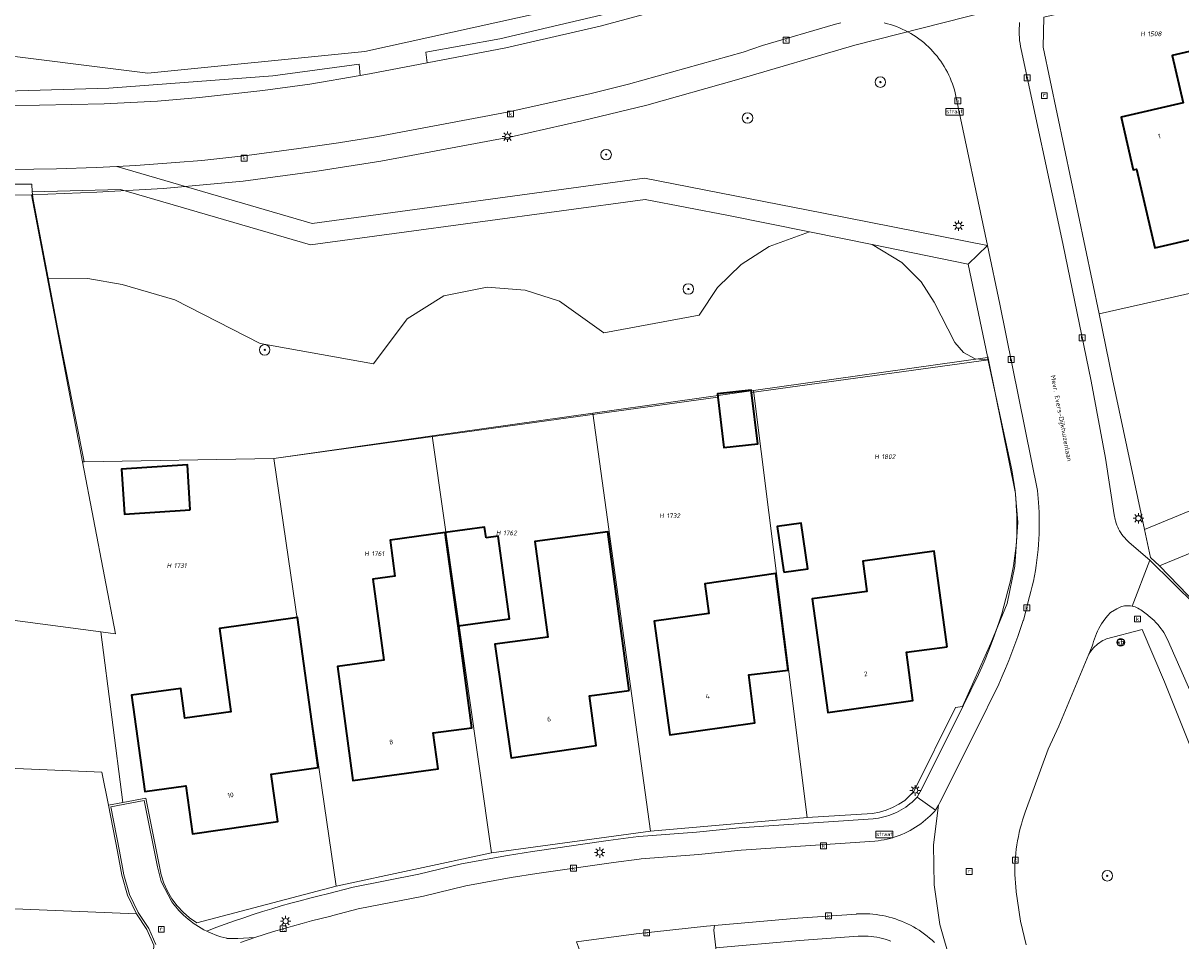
# Model space of a CAD drawing. Header units: metres. Extents: x 250001 to 257773, y 598992 to 609118.
# Tile 56 of 256: x 251846 to 251934, y 601209 to 601278. Entities that reach past the tile are written whole.
import ezdxf
from ezdxf.enums import TextEntityAlignment as Align
from ezdxf.lldxf.tags import DXFTag

# ---------------------------------------------------------------- set-up
doc = ezdxf.new("R2010")
doc.units = ezdxf.units.M
for name, color, linetype, lineweight in [('B-WE-GR-BOOM-S', 252, 'Continuous', 25), ('B-WE-GR-GROENVOORZIENING-GV', 252, 'Continuous', 18), ('B-WE-KG-GRENS_PERCEEL-G', 150, 'KG-PERCEEL', 18), ('B-WE-KG-GRENS_PERCEEL-S', 150, 'Continuous', 25), ('B-WE-KL-ET_LS_OV_LICHTMAST-S', 252, 'Continuous', 25), ('B-WE-OG-BEBOUWING-GV', 1, 'Continuous', 35), ('B-WE-OG-BEBOUWING-T18', 7, 'Continuous', 18), ('B-WE-OG-TERREIN_ERF-GV', 7, 'Continuous', 18), ('B-WE-OG-TOPOGRAFIE-T18', 2, 'Continuous', 18), ('B-WE-RI-GWA_KOLK-S', 252, 'Continuous', 25), ('B-WE-RI-GWA_RIOOLPUT-S', 252, 'Continuous', 25), ('B-WE-VH-VERHARDING_GESLOTEN-GV', 252, 'Continuous', 18), ('B-WE-VH-VERHARDING_OPEN-GV', 252, 'Continuous', 18), ('B-WE-VW-VERKEERSTEKEN_BORD-S', 252, 'Continuous', 25), ('B-WE-VW-VERKEERSTEKEN_DRAAGCONSTRUCTIE-S', 252, 'Continuous', 25), ('X-XX-AL-REFERENTIE-G', 7, 'Continuous', 18)]:
    doc.layers.add(name, color=color, linetype=linetype, lineweight=lineweight)
doc.styles.add('NLCS-ISO', font='NLCS-ISO.ttf')
doc.styles.add('NLCS-ISO-ANNOTATIEF-T18', font='NLCS-ISO.ttf', dxfattribs={"height": 1.8})
doc.styles.get("Standard").update_dxf_attribs({"font": 'NLCS-ISO.ttf'})
tags = doc.linetypes.add('KG-PERCEEL', pattern='A,5.5,-2,["P",Standard,S=1.8,R=0,X=-0.5,Y=-0.9],-2,5.5,-2,[5,NLCS.SHX,S=0.75,R=0,X=0,Y=0],-2', length=19).pattern_tags.tags
tags[6] = DXFTag(74, 10)

# ---------------------------------------------------------------- blocks, each defined once
blk = doc.blocks.new('SKG-PERCEELNUMMER-SO')
at = {"style": 'NLCS-ISO', "oblique": 10, "flags": 1}
blk.add_attdef('GEMEENTECODE', text='', height=1.8, dxfattribs=at).set_placement((0, 2.55), align=Align.MIDDLE_CENTER)
at = {"style": 'NLCS-ISO', "oblique": 10}
blk.add_attdef('SECTIE', text='', height=1.8, dxfattribs=at).set_placement((-0.5, 0), align=Align.MIDDLE_RIGHT)
blk.add_attdef('PERCEELNUMMER', text='', height=1.8, dxfattribs=at).set_placement((0.5, 0), align=Align.MIDDLE_LEFT)
blk = doc.blocks.new('BS2021-132-Xref-KAD-20210617')
at = {"layer": 'B-WE-KG-GRENS_PERCEEL-G', "flags": 128}
for points in [[(251906.95, 601286.407), (251904.042, 601284.371), (251891.977, 601280.532), (251872.235, 601276.145), (251855.783, 601274.5), (251842.621, 601276.145), (251831.357, 601276.544)], [(251945.733, 601285.905), (251943.21, 601285.23), (251909.43, 601276.63), (251900.43, 601273.99), (251893.63, 601272.08), (251888.71, 601270.88), (251883.35, 601269.68), (251873.45, 601267.83), (251868.45, 601267.03), (251863, 601266.3), (251856.93, 601265.74), (251851.89, 601265.47), (251846.957, 601265.268)], [(251939.92, 601282.444), (251923.771, 601278.747), (251923.716, 601276.483), (251927.964, 601256.246)], [(251846.957, 601265.268), (251843.21, 601265.23), (251836.85, 601265.236)], [(251846.957, 601265.268), (251850.821, 601244.998)], [(251927.964, 601256.246), (251940.186, 601258.985), (251949.613, 601263.758)], [(251931.398, 601239.869), (251956.589, 601250.242), (251949.613, 601263.758)], [(251927.964, 601256.246), (251928.97, 601251.28), (251931.398, 601239.869)], [(251913.567, 601252.087), (251919.501, 601252.911), (251921.336, 601244.379), (251921.6, 601242.801), (251921.794, 601240.405), (251921.56, 601237.073), (251920.976, 601234.238), (251919.74, 601231.224), (251917.598, 601226.412), (251917.053, 601226.338)], [(251913.567, 601252.087), (251901.744, 601250.412)], [(251901.744, 601250.412), (251889.535, 601248.683)], [(251905.814, 601217.988), (251901.744, 601250.412)], [(251889.535, 601248.683), (251877.36, 601246.98)], [(251893.914, 601216.949), (251889.535, 601248.683)], [(251877.36, 601246.98), (251865.336, 601245.255)], [(251877.36, 601246.98), (251881.86, 601215.32)], [(251932.549, 601237.1), (251932.725, 601237.172), (251957.97, 601247.566)], [(251850.821, 601244.998), (251850.94, 601245), (251865.336, 601245.255)], [(251850.821, 601244.998), (251853.311, 601231.937), (251852.218, 601232.082)], [(251865.336, 601245.255), (251870.062, 601212.773)], [(251931.398, 601239.869), (251931.853, 601237.728), (251932.549, 601237.1)], [(251932.549, 601237.1), (251935.437, 601234.113), (251936.467, 601232.333), (251938.822, 601226.732)], [(251852.218, 601232.082), (251836.304, 601234.198)], [(251853.875, 601219.13), (251852.218, 601232.082)], [(251917.053, 601226.338), (251913.889, 601219.977), (251913.208, 601219.285)], [(251852.779, 601218.926), (251852.286, 601221.428), (251824.933, 601222.608), (251822.237, 601212.027)], [(251853.875, 601219.13), (251852.779, 601218.926)], [(251854.908, 601210.686), (251854.241, 601212.094), (251853.8, 601213.611), (251853.474, 601215.403), (251852.779, 601218.926)], [(251856.65, 601214.282), (251855.623, 601219.455), (251853.875, 601219.13)], [(251910.763, 601218.299), (251911.286, 601218.4), (251911.796, 601218.55), (251912.29, 601218.749), (251912.762, 601218.995), (251913.208, 601219.285)], [(251905.814, 601217.988), (251893.914, 601216.949)], [(251905.814, 601217.988), (251910.763, 601218.299)], [(251881.86, 601215.32), (251893.914, 601216.949)], [(251870.062, 601212.773), (251881.86, 601215.32)], [(251856.65, 601214.282), (251856.787, 601213.633), (251856.992, 601213.003), (251857.264, 601212.398), (251857.599, 601211.826), (251857.993, 601211.293), (251858.442, 601210.805), (251858.941, 601210.369), (251859.484, 601209.988)], [(251870.062, 601212.773), (251859.484, 601209.988)], [(251822.237, 601212.027), (251854.908, 601210.686)], [(251853.466, 601203.213), (251855.52, 601205.971), (251856.149, 601207.032), (251856.225, 601208.313), (251855.708, 601209.498), (251854.908, 601210.686)]]:
    blk.add_lwpolyline(points, dxfattribs=at)
at = {"layer": 'B-WE-KG-GRENS_PERCEEL-S', "xscale": 0.2, "yscale": 0.2, "zscale": 0.2}
for p, values in [((251931.529, 601277.493), {'PERCEELNUMMER': '1508', 'SECTIE': 'H'}), ((251911.346, 601245.394), {'PERCEELNUMMER': '1802', 'SECTIE': 'H'}), ((251895.027, 601240.903), {'PERCEELNUMMER': '1732', 'SECTIE': 'H'}), ((251882.638, 601239.602), {'PERCEELNUMMER': '1762', 'SECTIE': 'H'}), ((251872.641, 601238.031), {'PERCEELNUMMER': '1761', 'SECTIE': 'H'}), ((251857.65, 601237.122), {'PERCEELNUMMER': '1731', 'SECTIE': 'H'})]:
    blk.add_blockref('SKG-PERCEELNUMMER-SO', p, dxfattribs=at).add_auto_attribs(values)
blk = doc.blocks.new('SIE-WEG_VERKEERSBORD_STRAATNAAM-SO')
at = {"color": 0, "linetype": 'ByBlock', "lineweight": 18}
blk.add_lwpolyline([(-3.25, -1.25), (3.25, -1.25), (3.25, 1.25), (-3.25, 1.25)], close=True, dxfattribs=at)
at = {"color": 0, "linetype": 'ByBlock', "lineweight": 18, "style": 'NLCS-ISO'}
blk.add_text('straat', height=1.5, dxfattribs=at).set_placement((0, 0.15), align=Align.MIDDLE_CENTER)
blk = doc.blocks.new('SIE-WEG_VERKEERSBORD-SO')
at = {"color": 0, "linetype": 'ByBlock', "lineweight": 18}
blk.add_lwpolyline([(-1.125, -1.125), (1.125, -1.125), (1.125, 1.125), (-1.125, 1.125)], close=True, dxfattribs=at)
at = {"color": 0, "linetype": 'ByBlock', "lineweight": 18, "style": 'NLCS-ISO'}
blk.add_text('vb', height=1.5, dxfattribs=at).set_placement((0, 0), align=Align.MIDDLE_CENTER)
blk = doc.blocks.new('SIE-WEG_PAAL_VERKEERSBORD-SO')
at = {"color": 0, "linetype": 'ByBlock', "lineweight": 18}
blk.add_circle((0, 0), 1.5, dxfattribs=at)
at = {"color": 0, "linetype": 'ByBlock', "lineweight": 18, "style": 'NLCS-ISO'}
blk.add_text('vb', height=1.5, dxfattribs=at).set_placement((0, 0.13), align=Align.MIDDLE_CENTER)
blk = doc.blocks.new('SKL-ET_OV_LICHTMAST-SO')
at = {"color": 0, "linetype": 'ByBlock', "lineweight": 18}
for points in [[(-1.25, 0), (-2, 0)], [(-1.41, 1.41), (-0.88, 0.88)], [(0, 2), (0, 1.25)], [(0.88, 0.88), (1.41, 1.41)], [(2, 0), (1.25, 0)], [(-1.41, -1.41), (-0.88, -0.88)], [(0, -1.25), (0, -2)], [(0.88, -0.88), (1.41, -1.41)]]:
    blk.add_lwpolyline(points, dxfattribs=at)
blk.add_circle((0, 0), 1, dxfattribs=at)
blk = doc.blocks.new('SRI-KOLK-SO')
at = {"color": 0, "linetype": 'ByBlock', "lineweight": 18}
blk.add_lwpolyline([(-1.125, -1.125), (1.125, -1.125), (1.125, 1.125), (-1.125, 1.125)], close=True, dxfattribs=at)
at = {"color": 0, "linetype": 'ByBlock', "lineweight": 18, "style": 'NLCS-ISO'}
blk.add_text('k', height=1.5, dxfattribs=at).set_placement((0, 0), align=Align.MIDDLE_CENTER)
blk = doc.blocks.new('SRI-PUT_INSPECTIEPUT_RIOOLPUT-SO')
at = {"color": 0, "linetype": 'ByBlock', "lineweight": 18}
blk.add_lwpolyline([(-1.12, -1.12), (1.12, -1.12), (1.12, 1.12), (-1.12, 1.12)], close=True, dxfattribs=at)
at = {"color": 0, "linetype": 'ByBlock', "lineweight": 18, "style": 'NLCS-ISO'}
blk.add_text('r', height=1.5, dxfattribs=at).set_placement((0, 0.28), align=Align.MIDDLE_CENTER)
blk = doc.blocks.new('SGR-BOOM_01-SO')
at = {"linetype": 'ByBlock', "lineweight": 18}
h = blk.add_hatch(color=0, dxfattribs=at)
h.dxf.hatch_style = 1
edge = h.paths.add_edge_path()
edge.add_arc((0, 0), 0.25, 0, 360)
at = {"color": 0, "linetype": 'ByBlock', "lineweight": 18}
for radius in [2, 0.25]:
    blk.add_circle((0, 0), radius, dxfattribs=at)
blk = doc.blocks.new('BS2021-132-Xref-BGT-GRIJS-20210617-aangepast')
at = {"layer": 'B-WE-GR-GROENVOORZIENING-GV', "flags": 128}
for points in [[(251908.251, 601283.444), (251908.023, 601284.204), (251893.069, 601279.587), (251882.472, 601277.126), (251876.87, 601276.095), (251876.972, 601275.282), (251882.94, 601276.42), (251890.089, 601278.069), (251894.7, 601279.329), (251899.899, 601280.839)], [(251871.897, 601274.33), (251871.807, 601275.199), (251865.264, 601274.303), (251852.807, 601273.362), (251845, 601273.15), (251840.66, 601272.88), (251836.049, 601272.719), (251832.13, 601273.099), (251830.82, 601273.839), (251830.16, 601274.989), (251827.79, 601275.069), (251827.63, 601272.949), (251829.57, 601272.609), (251833.809, 601272.119), (251836.29, 601272.02), (251839.2, 601272.04), (251847.549, 601272.069), (251852.47, 601272.189), (251856.51, 601272.38), (251859.7, 601272.67), (251864.51, 601273.18), (251868.059, 601273.68)], [(251868.12, 601261.47), (251853.69, 601265.68), (251846.989, 601265.489), (251847.079, 601264.91), (251848.219, 601258.934), (251851.209, 601258.91), (251853.829, 601258.459), (251857.809, 601257.29), (251864.309, 601253.979), (251872.899, 601252.449), (251875.45, 601255.859), (251878.23, 601257.599), (251881.529, 601258.26), (251884.399, 601258.03), (251887.01, 601257.209), (251890.38, 601254.78), (251897.6, 601256.13), (251899.006, 601258.223), (251900.808, 601259.987), (251902.929, 601261.349), (251905.985, 601262.457), (251899.837, 601263.704), (251893.521, 601264.928)], [(251887.01, 601257.209), (251884.399, 601258.03), (251881.529, 601258.26), (251878.23, 601257.599), (251875.45, 601255.859), (251872.899, 601252.449), (251864.309, 601253.979), (251857.809, 601257.29), (251853.829, 601258.459), (251851.209, 601258.91), (251848.219, 601258.934), (251848.929, 601255.209), (251850.94, 601245), (251865.336, 601245.255), (251899.032, 601249.9), (251899, 601250.171), (251901.556, 601250.45), (251901.58, 601250.252), (251919.557, 601252.73), (251918.556, 601252.829), (251917.666, 601253.298), (251917.019, 601254.069), (251915.45, 601257.13), (251914.45, 601258.66), (251913, 601260.14), (251910.746, 601261.492), (251905.985, 601262.457), (251902.929, 601261.349), (251900.808, 601259.987), (251899.006, 601258.223), (251897.6, 601256.13), (251890.38, 601254.78)], [(251918.017, 601260.018), (251910.746, 601261.492), (251913, 601260.14), (251914.45, 601258.66), (251915.45, 601257.13), (251917.019, 601254.069), (251917.666, 601253.298), (251918.556, 601252.829), (251919.557, 601252.73), (251919.503, 601252.997), (251919.49, 601252.995)]]:
    blk.add_lwpolyline(points, close=True, dxfattribs=at)
for points in [[(251908.347, 601278.33), (251907.959, 601278.228), (251902.421, 601276.604), (251900.95, 601276.109), (251892.239, 601273.67), (251889.309, 601272.949), (251883.04, 601271.55), (251873.23, 601269.699), (251870.239, 601269.219), (251867.23, 601268.78), (251863.279, 601268.26), (251859.859, 601267.88), (251857.869, 601267.719), (251854.869, 601267.5), (251853.413, 601267.427), (251868.241, 601263.101), (251893.454, 601266.533), (251907.032, 601263.886), (251919.49, 601261.43), (251917.09, 601272.771), (251917.036, 601273.006), (251916.974, 601273.239), (251916.904, 601273.47), (251916.827, 601273.698), (251916.742, 601273.924), (251916.65, 601274.146), (251916.55, 601274.366), (251916.444, 601274.582), (251916.33, 601274.794), (251916.209, 601275.003), (251916.081, 601275.207), (251915.946, 601275.407), (251915.805, 601275.602), (251915.658, 601275.793), (251915.504, 601275.979), (251915.345, 601276.159), (251915.179, 601276.334), (251915.008, 601276.504), (251914.831, 601276.668), (251914.648, 601276.825), (251914.461, 601276.977), (251914.269, 601277.122), (251914.072, 601277.261), (251913.87, 601277.393), (251913.664, 601277.519), (251913.454, 601277.637), (251913.241, 601277.749), (251913.023, 601277.853), (251912.803, 601277.95), (251912.579, 601278.04), (251912.353, 601278.122), (251912.124, 601278.197), (251911.892, 601278.264), (251911.658, 601278.323)], [(251936.858, 601218.425), (251932.921, 601228.287), (251931.236, 601232.262), (251928.508, 601231.557), (251928.372, 601231.495), (251928.239, 601231.427), (251928.11, 601231.351), (251927.985, 601231.268), (251927.865, 601231.179), (251927.75, 601231.083), (251927.64, 601230.982), (251927.535, 601230.875), (251927.437, 601230.762), (251927.345, 601230.644), (251927.259, 601230.522), (251927.176, 601230.389), (251924.904, 601224.925), (251924.095, 601223.194), (251922.354, 601218.405), (251922.248, 601218.101), (251922.149, 601217.795), (251922.058, 601217.487), (251921.974, 601217.176), (251921.898, 601216.863), (251921.831, 601216.549), (251921.771, 601216.233), (251921.718, 601215.915), (251921.674, 601215.597), (251921.638, 601215.277), (251921.609, 601214.956), (251921.589, 601214.635), (251921.576, 601214.314), (251921.572, 601213.992), (251921.576, 601213.67), (251921.587, 601213.349), (251921.607, 601213.028), (251921.634, 601212.707), (251921.67, 601212.387), (251921.674, 601212.354), (251921.76, 601211.665), (251921.989, 601210.111), (251922.435, 601208.331)]]:
    blk.add_lwpolyline(points, dxfattribs=at)
at = {"layer": 'B-WE-OG-BEBOUWING-GV', "flags": 128}
for points in [[(251944.351, 601274.305), (251943.46, 601278.16), (251933.5, 601275.86), (251934.34, 601272.259), (251929.63, 601271.16), (251930.553, 601267.166), (251930.797, 601267.222), (251932.18, 601261.24), (251939.286, 601262.882), (251937.037, 601272.616)], [(251901.58, 601250.252), (251901.556, 601250.45), (251899, 601250.171), (251899.032, 601249.9), (251899.477, 601246.076), (251902.058, 601246.354)], [(251858.997, 601241.343), (251858.771, 601244.776), (251853.776, 601244.447), (251854.002, 601241.014)], [(251881.442, 601239.222), (251881.331, 601240.036), (251878.345, 601239.629), (251879.143, 601233.776), (251879.31, 601232.554), (251883.218, 601233.087), (251882.365, 601239.348)], [(251892.301, 601227.638), (251890.677, 601239.687), (251885.137, 601238.94), (251886.114, 601231.696), (251882.109, 601231.16), (251883.339, 601222.53), (251889.79, 601223.449), (251889.279, 601227.229)], [(251904.026, 601236.623), (251905.854, 601236.885), (251905.359, 601240.353), (251903.531, 601240.09)], [(251879.143, 601233.776), (251878.345, 601239.629), (251874.15, 601239.056), (251874.523, 601236.315), (251872.835, 601236.085), (251873.674, 601229.939), (251870.16, 601229.459), (251871.339, 601220.81), (251877.809, 601221.689), (251877.434, 601224.413), (251880.365, 601224.812), (251879.31, 601232.554)], [(251916.426, 601230.956), (251915.44, 601238.219), (251910.019, 601237.449), (251910.331, 601235.163), (251906.193, 601234.599), (251907.369, 601225.969), (251913.829, 601226.88), (251913.334, 601230.537)], [(251904.358, 601229.192), (251903.43, 601236.51), (251898.029, 601235.739), (251898.344, 601233.471), (251894.184, 601232.895), (251895.38, 601224.26), (251901.829, 601225.18), (251901.369, 601228.814)], [(251868.709, 601221.78), (251867.14, 601233.17), (251861.2, 601232.339), (251862.079, 601226.01), (251858.579, 601225.53), (251858.269, 601227.79), (251854.54, 601227.28), (251855.549, 601219.979), (251858.66, 601220.41), (251859.17, 601216.76), (251865.63, 601217.68), (251865.13, 601221.29)]]:
    blk.add_lwpolyline(points, close=True, dxfattribs=at)
at = {"layer": 'B-WE-OG-TERREIN_ERF-GV', "flags": 128}
for points in [[(251845, 601273.15), (251852.807, 601273.362), (251865.264, 601274.303), (251871.807, 601275.199), (251871.897, 601274.33), (251872.6, 601274.449), (251876.972, 601275.282), (251876.87, 601276.095), (251882.472, 601277.126), (251893.069, 601279.587)], [(251921.929, 601278.344), (251921.909, 601278.118), (251921.897, 601277.891), (251921.893, 601277.663), (251921.897, 601277.436), (251921.909, 601277.209), (251921.929, 601276.983), (251921.957, 601276.757), (251921.993, 601276.533), (251922.037, 601276.31), (251925.211, 601261.565), (251927.355, 601251.111), (251928.448, 601245.28), (251929.1, 601240.969), (251929.169, 601240.628), (251929.201, 601240.509), (251929.249, 601240.353), (251929.306, 601240.199), (251929.369, 601240.049), (251929.44, 601239.902), (251929.518, 601239.758), (251929.603, 601239.619), (251929.695, 601239.483), (251929.793, 601239.353), (251929.898, 601239.227), (251930.008, 601239.107), (251930.124, 601238.992), (251930.246, 601238.883), (251931.798, 601237.533), (251935.303, 601234.101)], [(251856.376, 601208.34), (251855.84, 601209.57), (251855.032, 601210.769), (251854.385, 601212.136), (251853.944, 601213.653), (251853.621, 601215.432), (251852.956, 601218.807), (251855.505, 601219.28), (251856.503, 601214.253), (251856.78, 601213.144), (251857.595, 601211.591), (251857.826, 601211.288), (251857.834, 601211.278), (251857.987, 601211.096), (251858.146, 601210.919), (251858.312, 601210.747), (251858.483, 601210.581), (251858.659, 601210.421), (251858.841, 601210.267), (251859.027, 601210.119), (251859.219, 601209.977), (251859.415, 601209.842), (251859.616, 601209.713), (251859.821, 601209.591), (251860.029, 601209.477), (251860.242, 601209.369), (251860.94, 601209.634), (251861.641, 601209.892), (251862.344, 601210.142), (251863.05, 601210.384), (251863.759, 601210.619), (251864.47, 601210.846), (251865.183, 601211.066), (251865.899, 601211.278), (251866.617, 601211.482), (251867.337, 601211.679), (251868.06, 601211.868), (251868.784, 601212.049), (251869.398, 601212.196), (251871.36, 601212.716), (251876.326, 601213.695), (251879.563, 601214.466), (251883.06, 601215.11), (251884.968, 601215.403), (251886.877, 601215.688), (251888.787, 601215.966), (251890.698, 601216.235), (251892.611, 601216.496), (251893.04, 601216.554), (251897.408, 601216.889), (251900.651, 601217.218), (251910.814, 601217.898), (251911.017, 601217.921), (251911.218, 601217.951), (251911.419, 601217.99), (251911.617, 601218.036), (251911.814, 601218.09), (251912.008, 601218.152), (251912.2, 601218.221), (251912.389, 601218.297), (251912.575, 601218.381), (251912.757, 601218.473), (251912.936, 601218.571), (251913.111, 601218.677), (251913.281, 601218.788), (251913.447, 601218.907), (251913.608, 601219.032), (251913.764, 601219.164), (251913.915, 601219.301), (251914.06, 601219.444), (251914.16, 601219.549), (251914.38, 601219.933), (251917.088, 601225.331), (251918.813, 601228.844), (251919.062, 601229.42), (251919.304, 601229.999), (251919.539, 601230.58), (251919.766, 601231.165), (251919.985, 601231.753), (251920.197, 601232.343), (251920.402, 601232.936), (251920.577, 601233.465), (251921.037, 601235.215), (251921.137, 601235.587), (251921.229, 601235.96), (251921.313, 601236.335), (251921.39, 601236.712), (251921.459, 601237.091), (251921.52, 601237.471), (251921.573, 601237.852), (251921.617, 601238.234), (251921.655, 601238.617), (251921.683, 601239.001), (251921.705, 601239.385), (251921.718, 601239.769), (251921.723, 601240.154), (251921.72, 601240.539), (251921.709, 601240.924), (251921.69, 601241.308), (251921.663, 601241.692), (251921.656, 601241.777), (251921.605, 601242.602), (251919.557, 601252.73), (251901.58, 601250.252), (251902.058, 601246.354), (251899.477, 601246.076), (251899.032, 601249.9), (251865.336, 601245.255), (251850.94, 601245), (251848.929, 601255.209), (251848.219, 601258.934), (251847.079, 601264.91), (251846.989, 601265.489), (251846.98, 601266.069), (251846.32, 601266.069), (251845.426, 601266.09)], [(251912.153, 601208.617), (251911.946, 601208.688), (251911.736, 601208.753), (251911.523, 601208.81), (251911.309, 601208.858), (251911.093, 601208.899), (251910.876, 601208.933), (251910.657, 601208.958), (251910.438, 601208.975), (251910.219, 601208.984), (251909.999, 601208.986), (251909.779, 601208.979), (251909.663, 601208.972), (251905.23, 601208.662), (251898.875, 601208.089)]]:
    blk.add_lwpolyline(points, dxfattribs=at)
for points in [[(251937.037, 601272.616), (251939.286, 601262.882), (251932.18, 601261.24), (251930.797, 601267.222), (251930.553, 601267.166), (251929.63, 601271.16), (251934.34, 601272.259), (251933.5, 601275.86), (251943.46, 601278.16), (251944.351, 601274.305)], [(251854.002, 601241.014), (251853.776, 601244.447), (251858.771, 601244.776), (251858.997, 601241.343)], [(251872.835, 601236.085), (251874.523, 601236.315), (251874.15, 601239.056), (251878.345, 601239.629), (251881.331, 601240.036), (251881.442, 601239.222), (251882.365, 601239.348), (251883.218, 601233.087), (251879.31, 601232.554), (251880.365, 601224.812), (251877.434, 601224.413), (251877.809, 601221.689), (251871.339, 601220.81), (251870.16, 601229.459), (251873.674, 601229.939)], [(251885.137, 601238.94), (251890.677, 601239.687), (251892.301, 601227.638), (251889.279, 601227.229), (251889.79, 601223.449), (251883.339, 601222.53), (251882.109, 601231.16), (251886.114, 601231.696)], [(251904.026, 601236.623), (251903.531, 601240.09), (251905.359, 601240.353), (251905.854, 601236.885)], [(251906.193, 601234.599), (251910.331, 601235.163), (251910.019, 601237.449), (251915.44, 601238.219), (251916.426, 601230.956), (251913.334, 601230.537), (251913.829, 601226.88), (251907.369, 601225.969)], [(251894.184, 601232.895), (251898.344, 601233.471), (251898.029, 601235.739), (251903.43, 601236.51), (251904.358, 601229.192), (251901.369, 601228.814), (251901.829, 601225.18), (251895.38, 601224.26)], [(251854.54, 601227.28), (251858.269, 601227.79), (251858.579, 601225.53), (251862.079, 601226.01), (251861.2, 601232.339), (251867.14, 601233.17), (251868.709, 601221.78), (251865.13, 601221.29), (251865.63, 601217.68), (251859.17, 601216.76), (251858.66, 601220.41), (251855.549, 601219.979)]]:
    blk.add_lwpolyline(points, close=True, dxfattribs=at)
at = {"layer": 'B-WE-VH-VERHARDING_GESLOTEN-GV', "flags": 128}
for points in [[(251894.7, 601279.329), (251890.089, 601278.069), (251882.94, 601276.42), (251876.972, 601275.282), (251872.6, 601274.449), (251871.897, 601274.33), (251868.059, 601273.68), (251864.51, 601273.18), (251859.7, 601272.67), (251856.51, 601272.38), (251852.47, 601272.189), (251847.549, 601272.069), (251839.2, 601272.04)], [(251845.399, 601267.189), (251848.85, 601267.25), (251851.859, 601267.349), (251853.413, 601267.427), (251854.869, 601267.5), (251857.869, 601267.719), (251859.859, 601267.88), (251863.279, 601268.26), (251867.23, 601268.78), (251870.239, 601269.219), (251873.23, 601269.699), (251883.04, 601271.55), (251889.309, 601272.949), (251892.239, 601273.67), (251900.95, 601276.109), (251902.421, 601276.604), (251907.959, 601278.228), (251908.347, 601278.33)], [(251911.658, 601278.323), (251911.892, 601278.264), (251912.124, 601278.197), (251912.353, 601278.122), (251912.579, 601278.04), (251912.803, 601277.95), (251913.023, 601277.853), (251913.241, 601277.749), (251913.454, 601277.637), (251913.664, 601277.519), (251913.87, 601277.393), (251914.072, 601277.261), (251914.269, 601277.122), (251914.461, 601276.977), (251914.648, 601276.825), (251914.831, 601276.668), (251915.008, 601276.504), (251915.179, 601276.334), (251915.345, 601276.159), (251915.504, 601275.979), (251915.658, 601275.793), (251915.805, 601275.602), (251915.946, 601275.407), (251916.081, 601275.207), (251916.209, 601275.003), (251916.33, 601274.794), (251916.444, 601274.582), (251916.55, 601274.366), (251916.65, 601274.146), (251916.742, 601273.924), (251916.827, 601273.698), (251916.904, 601273.47), (251916.974, 601273.239), (251917.036, 601273.006), (251917.09, 601272.771), (251919.49, 601261.43), (251920.434, 601256.967), (251923.295, 601242.824), (251923.352, 601241.902), (251923.378, 601241.553), (251923.401, 601241.151), (251923.415, 601240.748), (251923.422, 601240.345), (251923.42, 601239.942), (251923.411, 601239.539), (251923.393, 601239.137), (251923.368, 601238.734), (251923.334, 601238.333), (251923.293, 601237.932), (251923.244, 601237.532), (251923.187, 601237.133), (251923.121, 601236.735), (251923.048, 601236.339), (251922.968, 601235.944), (251922.879, 601235.551), (251922.782, 601235.159), (251922.678, 601234.77), (251922.209, 601232.986), (251922.201, 601232.962), (251921.997, 601232.348), (251921.785, 601231.736), (251921.565, 601231.127), (251921.338, 601230.521), (251921.103, 601229.918), (251920.861, 601229.317), (251920.612, 601228.72), (251920.355, 601228.126), (251918.611, 601224.576), (251915.878, 601219.128), (251915.771, 601218.941), (251915.4, 601215.923), (251915.433, 601212.882), (251915.869, 601209.873), (251916.7, 601206.948)], [(251922.435, 601208.331), (251921.989, 601210.111), (251921.76, 601211.665), (251921.674, 601212.354), (251921.67, 601212.387), (251921.634, 601212.707), (251921.607, 601213.028), (251921.587, 601213.349), (251921.576, 601213.67), (251921.572, 601213.992), (251921.576, 601214.314), (251921.589, 601214.635), (251921.609, 601214.956), (251921.638, 601215.277), (251921.674, 601215.597), (251921.718, 601215.915), (251921.771, 601216.233), (251921.831, 601216.549), (251921.898, 601216.863), (251921.974, 601217.176), (251922.058, 601217.487), (251922.149, 601217.795), (251922.248, 601218.101), (251922.354, 601218.405), (251924.095, 601223.194), (251924.904, 601224.925), (251927.176, 601230.389), (251927.435, 601231.013), (251927.473, 601231.163), (251927.532, 601231.365), (251927.598, 601231.566), (251927.672, 601231.763), (251927.754, 601231.958), (251927.842, 601232.15), (251927.938, 601232.338), (251928.041, 601232.522), (251928.151, 601232.703), (251928.268, 601232.878), (251928.391, 601233.05), (251928.595, 601233.306), (251928.813, 601233.55), (251929.315, 601233.846), (251929.355, 601233.869), (251929.457, 601233.921), (251929.562, 601233.966), (251929.669, 601234.003), (251929.779, 601234.032), (251929.891, 601234.054), (251930.004, 601234.068), (251930.118, 601234.073), (251930.232, 601234.071), (251930.345, 601234.061), (251930.458, 601234.043), (251931.798, 601237.533), (251930.246, 601238.883), (251930.124, 601238.992), (251930.008, 601239.107), (251929.898, 601239.227), (251929.793, 601239.353), (251929.695, 601239.483), (251929.603, 601239.619), (251929.518, 601239.758), (251929.44, 601239.902), (251929.369, 601240.049), (251929.306, 601240.199), (251929.249, 601240.353), (251929.201, 601240.509), (251929.169, 601240.628), (251929.1, 601240.969), (251928.448, 601245.28), (251927.355, 601251.111), (251925.211, 601261.565), (251922.037, 601276.31), (251921.993, 601276.533), (251921.957, 601276.757), (251921.929, 601276.983), (251921.909, 601277.209), (251921.897, 601277.436), (251921.893, 601277.663), (251921.897, 601277.891), (251921.909, 601278.118), (251921.929, 601278.344)], [(251935.303, 601234.101), (251931.798, 601237.533), (251930.458, 601234.043), (251930.569, 601234.015), (251930.684, 601233.979), (251930.796, 601233.934), (251930.906, 601233.883), (251931.011, 601233.824), (251931.113, 601233.758), (251931.633, 601233.376), (251931.693, 601233.331), (251931.845, 601233.209), (251931.993, 601233.08), (251932.135, 601232.946), (251932.272, 601232.806), (251932.403, 601232.66), (251932.528, 601232.51), (251932.646, 601232.354), (251932.758, 601232.193), (251932.863, 601232.028), (251932.962, 601231.859), (251933.054, 601231.687), (251933.138, 601231.51), (251935.307, 601226.619)], [(251888.302, 601208.553), (251892.839, 601209.157), (251898.157, 601209.731), (251898.774, 601209.787), (251905.094, 601210.356), (251909.543, 601210.667), (251909.556, 601210.668), (251909.805, 601210.68), (251910.054, 601210.685), (251910.303, 601210.681), (251910.552, 601210.67), (251910.8, 601210.65), (251911.047, 601210.622), (251911.294, 601210.587), (251911.539, 601210.544), (251911.783, 601210.492), (251912.025, 601210.433), (251912.265, 601210.367), (251912.503, 601210.292), (251912.738, 601210.21), (251912.97, 601210.121), (251913.2, 601210.024), (251913.426, 601209.92), (251913.649, 601209.808), (251913.868, 601209.69), (251914.083, 601209.564), (251914.294, 601209.432), (251914.501, 601209.293), (251914.703, 601209.147), (251914.9, 601208.995), (251915.092, 601208.836), (251915.279, 601208.672), (251915.461, 601208.502)], [(251916.7, 601206.948), (251915.869, 601209.873), (251915.433, 601212.882), (251915.4, 601215.923), (251915.771, 601218.941), (251915.546, 601218.548), (251915.467, 601218.459), (251915.306, 601218.287), (251915.14, 601218.12), (251914.969, 601217.96), (251914.792, 601217.805), (251914.609, 601217.657), (251914.422, 601217.515), (251914.23, 601217.379), (251914.034, 601217.25), (251913.833, 601217.127), (251913.628, 601217.012), (251913.42, 601216.903), (251913.208, 601216.802), (251912.992, 601216.708), (251912.774, 601216.621), (251912.552, 601216.542), (251912.329, 601216.47), (251912.102, 601216.407), (251911.874, 601216.35), (251911.644, 601216.302), (251911.413, 601216.261), (251911.18, 601216.229), (251910.946, 601216.204), (251900.793, 601215.523), (251897.559, 601215.195), (251893.217, 601214.863), (251893.061, 601214.842), (251891.115, 601214.576), (251889.171, 601214.302), (251887.228, 601214.021), (251885.286, 601213.731), (251883.345, 601213.434), (251879.915, 601212.802), (251876.687, 601212.033), (251871.742, 601211.059), (251869.809, 601210.547), (251869.648, 601210.509), (251868.921, 601210.331), (251868.196, 601210.146), (251867.472, 601209.953), (251866.751, 601209.752), (251866.033, 601209.544), (251865.316, 601209.328), (251864.602, 601209.104), (251863.89, 601208.873), (251862.795, 601208.496)]]:
    blk.add_lwpolyline(points, dxfattribs=at)
at = {"layer": 'B-WE-VH-VERHARDING_OPEN-GV', "flags": 128}
for points in [[(251845.426, 601266.09), (251846.32, 601266.069), (251846.98, 601266.069), (251846.989, 601265.489), (251853.69, 601265.68), (251868.12, 601261.47), (251893.521, 601264.928), (251899.837, 601263.704), (251905.985, 601262.457), (251910.746, 601261.492), (251918.017, 601260.018), (251919.49, 601261.43), (251907.032, 601263.886), (251893.454, 601266.533), (251868.241, 601263.101), (251853.413, 601267.427), (251851.859, 601267.349), (251848.85, 601267.25), (251845.399, 601267.189)], [(251935.307, 601226.619), (251933.138, 601231.51), (251933.054, 601231.687), (251932.962, 601231.859), (251932.863, 601232.028), (251932.758, 601232.193), (251932.646, 601232.354), (251932.528, 601232.51), (251932.403, 601232.66), (251932.272, 601232.806), (251932.135, 601232.946), (251931.993, 601233.08), (251931.845, 601233.209), (251931.693, 601233.331), (251931.633, 601233.376), (251931.113, 601233.758), (251931.011, 601233.824), (251930.906, 601233.883), (251930.796, 601233.934), (251930.684, 601233.979), (251930.569, 601234.015), (251930.458, 601234.043), (251930.345, 601234.061), (251930.232, 601234.071), (251930.118, 601234.073), (251930.004, 601234.068), (251929.891, 601234.054), (251929.779, 601234.032), (251929.669, 601234.003), (251929.562, 601233.966), (251929.457, 601233.921), (251929.355, 601233.869), (251929.315, 601233.846), (251928.813, 601233.55), (251928.595, 601233.306), (251928.391, 601233.05), (251928.268, 601232.878), (251928.151, 601232.703), (251928.041, 601232.522), (251927.938, 601232.338), (251927.842, 601232.15), (251927.754, 601231.958), (251927.672, 601231.763), (251927.598, 601231.566), (251927.532, 601231.365), (251927.473, 601231.163), (251927.435, 601231.013), (251927.176, 601230.389), (251927.259, 601230.522), (251927.345, 601230.644), (251927.437, 601230.762), (251927.535, 601230.875), (251927.64, 601230.982), (251927.75, 601231.083), (251927.865, 601231.179), (251927.985, 601231.268), (251928.11, 601231.351), (251928.239, 601231.427), (251928.372, 601231.495), (251928.508, 601231.557), (251931.236, 601232.262), (251932.921, 601228.287), (251936.858, 601218.425)], [(251862.795, 601208.496), (251863.89, 601208.873), (251862.614, 601208.8), (251861.774, 601208.817), (251861.757, 601208.821), (251861.533, 601208.876), (251861.312, 601208.94), (251861.092, 601209.011), (251860.875, 601209.089), (251860.661, 601209.175), (251860.45, 601209.268), (251860.242, 601209.369), (251860.029, 601209.477), (251859.821, 601209.591), (251859.616, 601209.713), (251859.415, 601209.842), (251859.219, 601209.977), (251859.027, 601210.119), (251858.841, 601210.267), (251858.659, 601210.421), (251858.483, 601210.581), (251858.312, 601210.747), (251858.146, 601210.919), (251857.987, 601211.096), (251857.834, 601211.278), (251857.826, 601211.288), (251857.595, 601211.591), (251856.78, 601213.144), (251856.503, 601214.253), (251855.505, 601219.28), (251852.956, 601218.807), (251853.621, 601215.432), (251853.944, 601213.653), (251854.385, 601212.136), (251855.032, 601210.769), (251855.84, 601209.57), (251856.376, 601208.34)], [(251915.461, 601208.502), (251915.279, 601208.672), (251915.092, 601208.836), (251914.9, 601208.995), (251914.703, 601209.147), (251914.501, 601209.293), (251914.294, 601209.432), (251914.083, 601209.564), (251913.868, 601209.69), (251913.649, 601209.808), (251913.426, 601209.92), (251913.2, 601210.024), (251912.97, 601210.121), (251912.738, 601210.21), (251912.503, 601210.292), (251912.265, 601210.367), (251912.025, 601210.433), (251911.783, 601210.492), (251911.539, 601210.544), (251911.294, 601210.587), (251911.047, 601210.622), (251910.8, 601210.65), (251910.552, 601210.67), (251910.303, 601210.681), (251910.054, 601210.685), (251909.805, 601210.68), (251909.556, 601210.668), (251909.543, 601210.667), (251905.094, 601210.356), (251898.774, 601209.787), (251898.725, 601209.452), (251898.875, 601208.089), (251905.23, 601208.662), (251909.663, 601208.972), (251909.779, 601208.979), (251909.999, 601208.986), (251910.219, 601208.984), (251910.438, 601208.975), (251910.657, 601208.958), (251910.876, 601208.933), (251911.093, 601208.899), (251911.309, 601208.858), (251911.523, 601208.81), (251911.736, 601208.753), (251911.946, 601208.688), (251912.153, 601208.617)]]:
    blk.add_lwpolyline(points, dxfattribs=at)
for points in [[(251920.434, 601256.967), (251919.49, 601261.43), (251918.017, 601260.018), (251919.49, 601252.995), (251919.503, 601252.997), (251919.557, 601252.73), (251921.605, 601242.602), (251921.656, 601241.777), (251921.663, 601241.692), (251921.69, 601241.308), (251921.709, 601240.924), (251921.72, 601240.539), (251921.723, 601240.154), (251921.718, 601239.769), (251921.705, 601239.385), (251921.683, 601239.001), (251921.655, 601238.617), (251921.617, 601238.234), (251921.573, 601237.852), (251921.52, 601237.471), (251921.459, 601237.091), (251921.39, 601236.712), (251921.313, 601236.335), (251921.229, 601235.96), (251921.137, 601235.587), (251921.037, 601235.215), (251920.577, 601233.465), (251920.402, 601232.936), (251920.197, 601232.343), (251919.985, 601231.753), (251919.766, 601231.165), (251919.539, 601230.58), (251919.304, 601229.999), (251919.062, 601229.42), (251918.813, 601228.844), (251917.088, 601225.331), (251914.38, 601219.933), (251914.16, 601219.549), (251915.546, 601218.548), (251915.771, 601218.941), (251915.878, 601219.128), (251918.611, 601224.576), (251920.355, 601228.126), (251920.612, 601228.72), (251920.861, 601229.317), (251921.103, 601229.918), (251921.338, 601230.521), (251921.565, 601231.127), (251921.785, 601231.736), (251921.997, 601232.348), (251922.201, 601232.962), (251922.209, 601232.986), (251922.678, 601234.77), (251922.782, 601235.159), (251922.879, 601235.551), (251922.968, 601235.944), (251923.048, 601236.339), (251923.121, 601236.735), (251923.187, 601237.133), (251923.244, 601237.532), (251923.293, 601237.932), (251923.334, 601238.333), (251923.368, 601238.734), (251923.393, 601239.137), (251923.411, 601239.539), (251923.42, 601239.942), (251923.422, 601240.345), (251923.415, 601240.748), (251923.401, 601241.151), (251923.378, 601241.553), (251923.352, 601241.902), (251923.295, 601242.824)], [(251915.546, 601218.548), (251914.16, 601219.549), (251914.06, 601219.444), (251913.915, 601219.301), (251913.764, 601219.164), (251913.608, 601219.032), (251913.447, 601218.907), (251913.281, 601218.788), (251913.111, 601218.677), (251912.936, 601218.571), (251912.757, 601218.473), (251912.575, 601218.381), (251912.389, 601218.297), (251912.2, 601218.221), (251912.008, 601218.152), (251911.814, 601218.09), (251911.617, 601218.036), (251911.419, 601217.99), (251911.218, 601217.951), (251911.017, 601217.921), (251910.814, 601217.898), (251900.651, 601217.218), (251897.408, 601216.889), (251893.04, 601216.554), (251892.611, 601216.496), (251890.698, 601216.235), (251888.787, 601215.966), (251886.877, 601215.688), (251884.968, 601215.403), (251883.06, 601215.11), (251879.563, 601214.466), (251876.326, 601213.695), (251871.36, 601212.716), (251869.398, 601212.196), (251868.784, 601212.049), (251868.06, 601211.868), (251867.337, 601211.679), (251866.617, 601211.482), (251865.899, 601211.278), (251865.183, 601211.066), (251864.47, 601210.846), (251863.759, 601210.619), (251863.05, 601210.384), (251862.344, 601210.142), (251861.641, 601209.892), (251860.94, 601209.634), (251860.242, 601209.369), (251860.45, 601209.268), (251860.661, 601209.175), (251860.875, 601209.089), (251861.092, 601209.011), (251861.312, 601208.94), (251861.533, 601208.876), (251861.757, 601208.821), (251861.774, 601208.817), (251862.614, 601208.8), (251863.89, 601208.873), (251864.602, 601209.104), (251865.316, 601209.328), (251866.033, 601209.544), (251866.751, 601209.752), (251867.472, 601209.953), (251868.196, 601210.146), (251868.921, 601210.331), (251869.648, 601210.509), (251869.809, 601210.547), (251871.742, 601211.059), (251876.687, 601212.033), (251879.915, 601212.802), (251883.345, 601213.434), (251885.286, 601213.731), (251887.228, 601214.021), (251889.171, 601214.302), (251891.115, 601214.576), (251893.061, 601214.842), (251893.217, 601214.863), (251897.559, 601215.195), (251900.793, 601215.523), (251910.946, 601216.204), (251911.18, 601216.229), (251911.413, 601216.261), (251911.644, 601216.302), (251911.874, 601216.35), (251912.102, 601216.407), (251912.329, 601216.47), (251912.552, 601216.542), (251912.774, 601216.621), (251912.992, 601216.708), (251913.208, 601216.802), (251913.42, 601216.903), (251913.628, 601217.012), (251913.833, 601217.127), (251914.034, 601217.25), (251914.23, 601217.379), (251914.422, 601217.515), (251914.609, 601217.657), (251914.792, 601217.805), (251914.969, 601217.96), (251915.14, 601218.12), (251915.306, 601218.287), (251915.467, 601218.459)], [(251898.725, 601209.452), (251898.774, 601209.787), (251898.157, 601209.731), (251892.839, 601209.157), (251888.302, 601208.553), (251888.443, 601208.145), (251890.203, 601202.658), (251894.296, 601203.14), (251894.276, 601204.224), (251899.227, 601204.893), (251898.875, 601208.089)]]:
    blk.add_lwpolyline(points, close=True, dxfattribs=at)
at = {"layer": 'B-WE-GR-BOOM-S', "xscale": 0.2, "yscale": 0.2, "zscale": 0.2}
for p in [(251911.36, 601273.83), (251901.28, 601271.1), (251890.55, 601268.32), (251896.79, 601258.12), (251864.64, 601253.5), (251928.58, 601213.567)]:
    blk.add_blockref('SGR-BOOM_01-SO', p, dxfattribs=at)
at = {"layer": 'B-WE-KL-ET_LS_OV_LICHTMAST-S', "xscale": 0.2, "yscale": 0.2, "zscale": 0.2}
for p in [(251883.06, 601269.69), (251917.29, 601262.93), (251930.94, 601240.71), (251914, 601220.05), (251890.062, 601215.338), (251866.227, 601210.124)]:
    blk.add_blockref('SKL-ET_OV_LICHTMAST-SO', p, dxfattribs=at)
at = {"layer": 'B-WE-RI-GWA_KOLK-S', "xscale": 0.2, "yscale": 0.2, "zscale": 0.2}
for p in [(251904.203, 601277.02), (251922.5, 601274.163), (251917.238, 601272.407), (251883.3, 601271.41), (251863.08, 601268.06), (251926.678, 601254.411), (251921.29, 601252.771), (251922.468, 601233.907), (251930.873, 601233.064), (251907.046, 601215.85), (251888.075, 601214.145), (251921.601, 601214.764), (251907.418, 601210.519), (251866.049, 601209.551), (251893.623, 601209.242)]:
    blk.add_blockref('SRI-KOLK-SO', p, dxfattribs=at)
at = {"layer": 'B-WE-RI-GWA_RIOOLPUT-S', "xscale": 0.2, "yscale": 0.2, "zscale": 0.2}
for p in [(251923.8, 601272.8), (251918.1, 601213.9), (251856.8, 601209.5)]:
    blk.add_blockref('SRI-PUT_INSPECTIEPUT_RIOOLPUT-SO', p, dxfattribs=at)
at = {"layer": 'B-WE-VW-VERKEERSTEKEN_BORD-S', "xscale": 0.2, "yscale": 0.2, "zscale": 0.2}
for name, p in [('SIE-WEG_VERKEERSBORD_STRAATNAAM-SO', (251916.984, 601271.581)), ('SIE-WEG_VERKEERSBORD-SO', (251929.6, 601231.295)), ('SIE-WEG_VERKEERSBORD_STRAATNAAM-SO', (251911.663, 601216.705))]:
    blk.add_blockref(name, p, dxfattribs=at)
at = {"layer": 'B-WE-VW-VERKEERSTEKEN_DRAAGCONSTRUCTIE-S', "xscale": 0.2, "yscale": 0.2, "zscale": 0.2}
blk.add_blockref('SIE-WEG_PAAL_VERKEERSBORD-SO', (251929.6, 601231.295), dxfattribs=at)
at = {"layer": 'B-WE-OG-BEBOUWING-T18', "style": 'NLCS-ISO-ANNOTATIEF-T18'}
for s, rotation, p in [('1', 13, (251932.527, 601269.726)), ('2', 8, (251910.25, 601228.9)), ('4', 8.1, (251898.251, 601227.195)), ('6', 8.1, (251886.212, 601225.465)), ('8', 7.7, (251874.237, 601223.727)), ('10', 8.1, (251862.048, 601219.695))]:
    blk.add_text(s, height=0.36, rotation=rotation, dxfattribs=at).set_placement(p, align=Align.MIDDLE)
at = {"layer": 'B-WE-OG-TOPOGRAFIE-T18', "style": 'NLCS-ISO-ANNOTATIEF-T18'}
blk.add_text('Mevr. Evers-Dijkhuizenlaan', height=0.36, rotation=281, dxfattribs=at).set_placement((251925.039, 601248.299), align=Align.MIDDLE)

msp = doc.modelspace()

# ---------------------------------------------------------------- block references
at = {"layer": 'X-XX-AL-REFERENTIE-G'}
for name in ['BS2021-132-Xref-BGT-GRIJS-20210617-aangepast', 'BS2021-132-Xref-KAD-20210617']:
    msp.add_blockref(name, (0, 0), dxfattribs=at)

doc.saveas('drawing.dxf')
